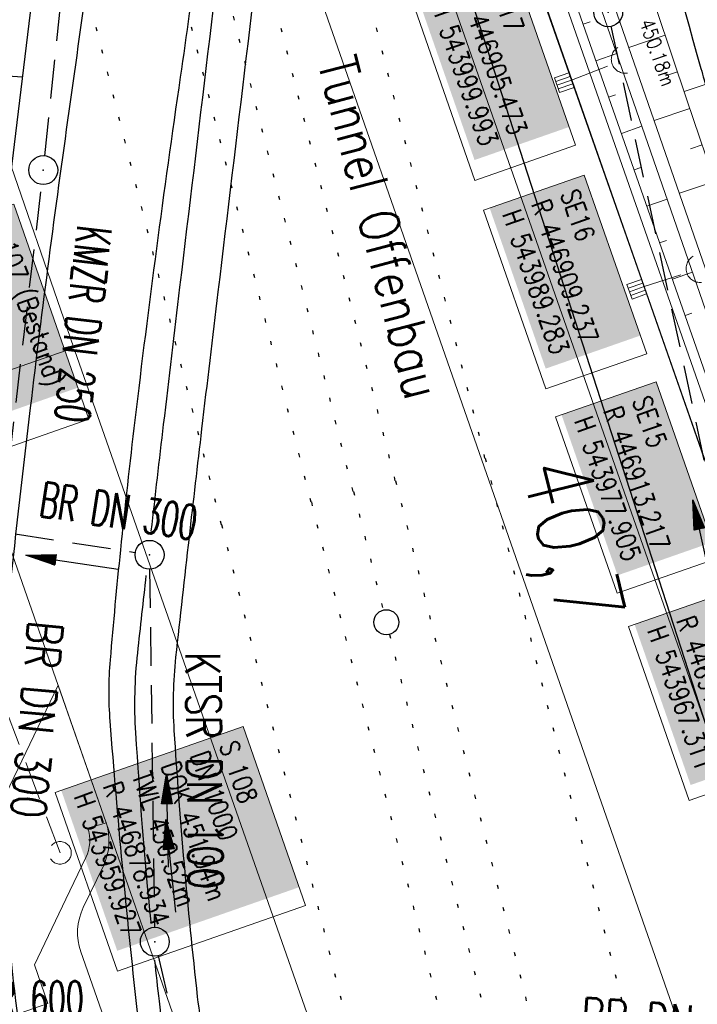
# Model space of a CAD drawing. Extents: x 446577 to 447216, y 443659 to 444842.
# Tile 68 of 177: x 446853 to 446889, y 444049 to 444100. Entities that reach past the tile are written whole.
import ezdxf
from ezdxf.enums import TextEntityAlignment as Align

# ---------------------------------------------------------------- set-up
doc = ezdxf.new("R2010")
doc.units = 0
doc.header["$LTSCALE"] = 2
doc.header["$MEASUREMENT"] = 0
for name, pattern in [('AUSGEZOGEN', [0]), ('GESTRICH-X2', [1.5, 1, -0.5]), ('PUNKTX2_STR', [0.6, 0.1, -0.5])]:
    doc.linetypes.add(name, pattern=pattern)
doc.layers.get('0').update_dxf_attribs({"linetype": 'AUSGEZOGEN'})
for name, color, linetype in [('200_ACHSEN', 7, 'CONTINUOUS'), ('204-GRENZL-BAB', 7, 'AUSGEZOGEN'), ('Bahnachse', 7, 'CONTINUOUS'), ('Beschriftung', 7, 'CONTINUOUS'), ('BOESCHG', 250, 'AUSGEZOGEN'), ('FBRTOP', 250, 'AUSGEZOGEN'), ('Gleisachsen', 7, 'CONTINUOUS'), ('GLOBAL', 7, 'CONTINUOUS'), ('Hintergrund', 7, 'CONTINUOUS'), ('Hintergrundplan', 7, 'CONTINUOUS'), ('Ingenieurbauwerke', 15, 'CONTINUOUS'), ('KANAL', 7, 'GESTRICH-X2'), ('MULDE', 250, 'AUSGEZOGEN'), ('PFEIL', 7, 'CONTINUOUS'), ('PFEILTOP', 200, 'AUSGEZOGEN'), ('SCHLITZRINNE', 200, 'AUSGEZOGEN'), ('SCHSYMBOL', 200, 'AUSGEZOGEN'), ('STRASSE', 250, 'AUSGEZOGEN'), ('TEXTO', 4, 'CONTINUOUS')]:
    doc.layers.add(name, color=color, linetype=linetype)
doc.styles.add('11', font='txt_____.ttf', dxfattribs={"width": 0.8, "height": 1})
doc.styles.add('8', font='txt_____.ttf', dxfattribs={"width": 0.8, "height": 1})
doc.styles.add('ROMANS', font='romans.shx', dxfattribs={"width": 0.8})

# ---------------------------------------------------------------- blocks, each defined once
blk = doc.blocks.new('GST')
at = {"color": 0}
blk.add_circle((0, 0), 0.75, dxfattribs=at)
blk.add_point((0, 0), dxfattribs=at)
blk = doc.blocks.new('10')
blk.add_blockref('GST', (0, 0))
blk = doc.blocks.new('PFEIL2')
at = {"color": 0}
for p, q in [((0.88, 0.002), (-2.401, -0.012)), ((0.881, -0.271), (0.879, 0.276)), ((0.879, 0.276), (2.429, 0.009)), ((0.911, 0.27), (0.879, 0.265)), ((0.965, 0.261), (0.879, 0.246)), ((1.019, 0.252), (0.879, 0.228)), ((1.073, 0.242), (0.879, 0.209)), ((1.127, 0.233), (0.879, 0.191)), ((1.181, 0.224), (0.879, 0.172)), ((1.235, 0.214), (0.879, 0.154)), ((1.289, 0.205), (0.879, 0.135)), ((1.343, 0.196), (0.879, 0.117)), ((1.397, 0.187), (0.879, 0.098)), ((1.451, 0.177), (0.879, 0.08)), ((1.505, 0.168), (0.879, 0.061)), ((1.559, 0.159), (0.88, 0.043)), ((1.613, 0.149), (0.88, 0.024)), ((1.668, 0.14), (0.88, 0.006)), ((1.722, 0.131), (0.88, -0.013)), ((1.776, 0.121), (0.88, -0.031)), ((1.83, 0.112), (0.88, -0.05)), ((1.884, 0.103), (0.88, -0.068)), ((1.938, 0.094), (0.88, -0.087)), ((1.992, 0.084), (0.88, -0.105)), ((2.046, 0.075), (0.88, -0.124)), ((2.1, 0.066), (0.88, -0.142)), ((2.154, 0.056), (0.88, -0.161)), ((2.208, 0.047), (0.88, -0.179)), ((2.262, 0.038), (0.881, -0.198)), ((2.316, 0.029), (0.881, -0.216)), ((2.37, 0.019), (0.881, -0.235)), ((2.424, 0.01), (0.881, -0.253)), ((2.429, 0.009), (0.881, -0.271))]:
    blk.add_line(p, q, dxfattribs=at)
blk = doc.blocks.new('SK-quadrat Rand')
at = {"color": 18, "lineweight": 9, "true_color": 0x000000}
for p, q in [((-0.4, 0.8), (-0.4, 0)), ((-0.4, 0.8), (0.4, 0.8)), ((-0.2, 0.8), (-0.2, 0)), ((0, 0.8), (0, 0)), ((0.2, 0.8), (0.2, 0)), ((0.4, 0.8), (0.4, 0)), ((-0.4, 0), (0.4, 0))]:
    blk.add_line(p, q, dxfattribs=at)
blk = doc.blocks.new('Ein-_Auslauf')
at = {"color": 18, "lineweight": 9, "true_color": 0x000000}
blk.add_lwpolyline([(-0.700676, -0.583948, -0.816874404), (0.724419, -0.589597)], format="xyb", dxfattribs=at)
blk = doc.blocks.new('Schacht')
at = {"color": 18, "lineweight": 9, "true_color": 0x000000}
blk.add_circle((0, 0), 0.779, dxfattribs=at)

msp = doc.modelspace()

# ---------------------------------------------------------------- hatches: boundary and pattern name
at = {"layer": 'SCHLITZRINNE'}
h = msp.add_hatch(dxfattribs=at)
h.set_pattern_fill('_USER', color=256, scale=1.5, angle=45, style=0, pattern_type=0)
h.set_pattern_definition([(322.9886, (446836.6, 444435.4555), (0.9029613, 1.1977733), [])])
edge = h.paths.add_edge_path()
edge.add_arc((443111.832, 443902.605), 3762.708, 8.237949, 8.309741, ccw=False)
edge.add_arc((446520.767, 444396.145), 318.231, 7.99109, 8.23795, ccw=False)
edge.add_arc((253459.124, 417293.726), 195272.941, 7.98719511, 7.99108691, ccw=False)
edge.add_arc((449695.908, 444828.286), 2886.155, 187.987194, 188.019207)
edge.add_arc((478554.213, 448893.922), 32029.442, 188.0192069, 188.0307218)
edge.add_arc((640420.622, 471731.273), 195498.946, 188.0307211, 188.03538189)
edge.add_arc((455274.806, 445594.124), 8517.332, 188.0353819, 188.0971516)
edge.add_arc((489167.9, 450416.106), 42751.721, 188.0971513, 188.1247221)
edge.add_arc((449184.272, 444707.99), 2362.699, 188.124722, 188.49575)
edge.add_arc((449950.357, 444822.425), 3137.283, 188.49575, 188.817734)
edge.add_arc((447543.72, 444449.095), 701.862, 188.817734, 189.303528)
edge.add_arc((451782.27, 445143.452), 4996.911, 189.303528, 189.485594)
edge.add_arc((448740.59, 444635.235), 1913.065, 189.485594, 190.210777)
edge.add_arc((449004.187, 444682.715), 2180.905, 190.210777, 190.889971)
edge.add_arc((448612.493, 444607.358), 1782.027, 190.889971, 191.613703)
edge.add_arc((448466.452, 444577.343), 1632.933, 191.613703, 192.369753)
edge.add_arc((450054.509, 444925.622), 3258.733, 192.369753, 192.712319)
edge.add_arc((448394.443, 444551.135), 1556.951, 192.712319, 193.207918)
edge.add_arc((448423.514, 444557.958), 1586.813, 193.207918, 193.562183)
edge.add_arc((449785.723, 444886.559), 2988.095, 193.562183, 193.820345)
edge.add_arc((448360.45, 444535.942), 1520.33, 193.820345, 194.673969)
edge.add_arc((449045.992, 444715.457), 2228.985, 194.673969, 195.378954)
edge.add_arc((447260.209, 444224.277), 376.885, 195.37895, 195.98013)
edge.add_arc((496192.196, 458236.932), 51275.744, 195.9801271, 196.0316672)
edge.add_arc((447192.225, 444157.103), 293.013, 196.03167, 196.92811)
edge.add_arc((450021.91, 445018.344), 3250.86, 196.928113, 197.197245)
edge.add_arc((443111.832, 443902.605), 3762.208, 8.237949, 8.309741, ccw=False)
edge.add_arc((446520.767, 444396.145), 317.731, 7.99109, 8.23795, ccw=False)
edge.add_arc((253459.124, 417293.726), 195272.441, 7.98719511, 7.99108691, ccw=False)
edge.add_arc((449695.908, 444828.286), 2886.655, 187.987194, 188.005519)
edge.add_line((446834.541, 444446.336), (446835.036, 444446.408))
h = msp.add_hatch(dxfattribs=at)
h.set_pattern_fill('_USER', color=256, scale=1.5, angle=45, style=0, pattern_type=0)
h.set_pattern_definition([(331.9152, (446910.9975, 444074.8353), (0.706167, 1.3233776), [])])
edge = h.paths.add_edge_path()
edge.add_arc((443111.832, 443902.605), 3762.708, 8.237949, 8.309741, ccw=False)
edge.add_arc((446520.767, 444396.145), 318.231, 7.99109, 8.23795, ccw=False)
edge.add_arc((253459.124, 417293.726), 195272.941, 7.98719511, 7.99108691, ccw=False)
edge.add_arc((449695.908, 444828.286), 2886.155, 187.987194, 188.019207)
edge.add_arc((478554.213, 448893.922), 32029.442, 188.0192069, 188.0307218)
edge.add_arc((640420.622, 471731.273), 195498.946, 188.0307211, 188.03538189)
edge.add_arc((455274.806, 445594.124), 8517.332, 188.0353819, 188.0971516)
edge.add_arc((489167.9, 450416.106), 42751.721, 188.0971513, 188.1247221)
edge.add_arc((449184.272, 444707.99), 2362.699, 188.124722, 188.49575)
edge.add_arc((449950.357, 444822.425), 3137.283, 188.49575, 188.817734)
edge.add_arc((447543.72, 444449.095), 701.862, 188.817734, 189.303528)
edge.add_arc((451782.27, 445143.452), 4996.911, 189.303528, 189.485594)
edge.add_arc((448740.59, 444635.235), 1913.065, 189.485594, 190.210777)
edge.add_arc((449004.187, 444682.715), 2180.905, 190.210777, 190.889971)
edge.add_arc((448612.493, 444607.358), 1782.027, 190.889971, 191.613703)
edge.add_arc((448466.452, 444577.343), 1632.933, 191.613703, 192.369753)
edge.add_arc((450054.509, 444925.622), 3258.733, 192.369753, 192.712319)
edge.add_arc((448394.443, 444551.135), 1556.951, 192.712319, 193.207918)
edge.add_arc((448423.514, 444557.958), 1586.813, 193.207918, 193.562183)
edge.add_arc((449785.723, 444886.559), 2988.095, 193.562183, 193.820345)
edge.add_arc((448360.45, 444535.942), 1520.33, 193.820345, 194.673969)
edge.add_arc((449045.992, 444715.457), 2228.985, 194.673969, 195.378954)
edge.add_arc((447260.209, 444224.277), 376.885, 195.37895, 195.98013)
edge.add_arc((496192.196, 458236.932), 51275.744, 195.9801271, 196.0316672)
edge.add_arc((447192.225, 444157.103), 293.013, 196.03167, 196.92811)
edge.add_arc((450021.91, 445018.344), 3250.86, 196.928113, 197.197245)
edge.add_arc((447192.225, 444157.103), 293.513, 196.16651, 196.92811)
edge.add_arc((450021.91, 445018.344), 3251.36, 196.928113, 197.197245)

# ---------------------------------------------------------------- linework, layer by layer
at = {"layer": '200_ACHSEN', "color": 8, "lineweight": 9, "true_color": 0x7f7f7f}
msp.add_lwpolyline([(446853.427, 444306.295, -0.004255), (446861.754, 444273.411, 0.024318), (446916.806, 444087.649), (446939.471, 444022.907), (447025.081, 443778.358)], format="xyb", dxfattribs=at)
msp.add_lwpolyline([(446853.427, 444306.295, -0.004255), (446861.754, 444273.411, 0.024318), (446916.806, 444087.649), (446939.471, 444022.907), (447025.081, 443778.358)], format="xyb", dxfattribs=at)
at = {"layer": '204-GRENZL-BAB', "flags": 128}
msp.add_lwpolyline([(446897.54, 444036.664), (446875.781, 444103.956)], dxfattribs=at)
at = {"layer": 'Bahnachse', "color": 7, "linetype": 'PUNKTX2_STR'}
for p, q in [((446863, 444105.649), (446870.676, 444075.193)), ((446870.7, 444075.199), (446872.25, 444069.043)), ((446872.568, 444067.783), (446886.799, 444011.299))]:
    msp.add_line(p, q, dxfattribs=at)
at = {"layer": 'Bahnachse', "color": 7, "linetype": 'Continuous'}
msp.add_circle((446872.409, 444068.413), 0.65, dxfattribs=at)
at = {"layer": 'Beschriftung', "color": 18, "lineweight": 9, "true_color": 0x000000}
for points in [[(446878.988, 444102.418), (446882.226, 444093.15), (446877.002, 444091.325), (446873.765, 444100.593), (446878.988, 444102.418)], [(446882.68, 444091.602), (446885.917, 444082.335), (446880.693, 444080.51), (446877.456, 444089.778), (446882.68, 444091.602)], [(446853.073, 444090.096), (446856.971, 444078.936), (446848.727, 444076.056), (446844.828, 444087.216), (446853.073, 444090.096)], [(446886.41, 444080.885), (446889.604, 444071.743), (446884.38, 444069.918), (446881.186, 444079.061), (446886.41, 444080.885)], [(446890.2, 444070.014), (446893.35, 444060.997), (446888.126, 444059.173), (446884.976, 444068.189), (446890.2, 444070.014)], [(446864.981, 444063), (446868.22, 444053.728), (446858.465, 444050.32), (446855.226, 444059.593), (446864.981, 444063)]]:
    msp.add_lwpolyline(points, close=True, dxfattribs=at)
at = {"layer": 'BOESCHG'}
msp.add_line((446853.526, 444096.668), (446851.339, 444096.817), dxfattribs=at)
msp.add_lwpolyline([(446851.257, 444078.066), (446854.894, 444107.889), (446857.706, 444136.701), (446859.375, 444172.578), (446858.291, 444179.896), (446854.366, 444208.322)], dxfattribs=at)
msp.add_lwpolyline([(446850.297, 444081.579, 0.000178), (446851.901, 444105.062, 0.0003), (446852.836, 444118.951, 0.000008), (446854.502, 444143.918, 0.00008), (446854.675, 444146.523, 0.009299), (446855.437, 444162.486, 0.028343), (446855.292, 444167.731, 0.032081), (446854.491, 444173.092, -0.022453), (446853.199, 444180.724, -0.001175), (446852.846, 444183.64, 0.000479), (446851.991, 444190.793, 0.00536), (446850.025, 444205.751, 0.109268), (446849.762, 444206.452, 0.274027), (446849.529, 444206.567, 0.013185), (446844.534, 444206.055, 0.021428), (446840.347, 444205.33, 0.02141), (446836.233, 444204.249)], format="xyb", dxfattribs=at)
at = {"layer": 'FBRTOP', "color": 0, "const_width": 0.5}
for points in [[(446953.236, 443912.197, -0.000006), (446957.365, 443900.399, 0.000004), (446961.494, 443888.601, 0.000002), (446973.881, 443853.206, 0.000002), (446986.269, 443817.81, 0.000004), (446998.657, 443782.416, -0.000006), (447011.045, 443747.021, -0.000001), (447016.033, 443732.768, 0.000003)], [(446979.664, 443921.447, -0.000006), (446983.793, 443909.648, 0.000004), (446987.922, 443897.849, 0.000002), (447000.31, 443862.454, 0.000002), (447012.697, 443827.06, 0.000004), (447025.085, 443791.665, -0.000006), (447037.473, 443756.271, 0), (447039.084, 443751.668, 0.000003)], [(446839.935, 444441.166, -0.000011), (446846.01, 444397.876, 0.000067)], [(446954.889, 443992.234, 0.000003), (446959.018, 443980.437, -0.000018)], [(446928.459, 443982.988, 0.000003), (446932.589, 443971.189, -0.000018), (446936.719, 443959.39, -0.000007), (446940.848, 443947.592, 0.000013), (446944.977, 443935.794, 0.000013), (446949.106, 443923.995, -0.000019)], [(446866.566, 444271.777, 0.002691), (446871.765, 444245.898, 0.003085), (446877.214, 444220.305, 0.003296), (446882.62, 444196.418, 0.003493), (446888.335, 444172.666, 0.003551), (446894.287, 444149.378, 0.002848), (446900.319, 444126.973, 0.002558), (446907.306, 444102.1, 0.002824), (446915.542, 444073.946, 0.003985), (446921.651, 444054.071, 0.002928), (446930.243, 444027.436, 0.003935), (446936.907, 444007.707, 0.000126), (446946.647, 443979.626, 0.000195), (446952.953, 443961.485, 0.000026), (446968.558, 443916.655, 0.000443), (446969.471, 443914.039, 0.00013), (446975.672, 443896.342, -0.000082), (446985.547, 443868.172, -0.00001), (446990.142, 443855.056, -0.000011), (446994.25, 443843.328, -0.000533)], [(446963.147, 443968.64, -0.000007), (446967.276, 443956.841, 0.000013)], [(446953.074, 443997.422, 0.000004), (446954.683, 443992.821, 0.00003)], [(446926.622, 443988.238, 0.000004), (446928.252, 443983.582, 0.00003)]]:
    msp.add_lwpolyline(points, format="xyb", dxfattribs=at)
at = {"layer": 'FBRTOP', "flags": 128}
msp.add_lwpolyline([(446875.713, 444144.706, 0.001523), (446879.949, 444128.656, 0.003013), (446882.164, 444120.56, 0.000031), (446888.73, 444097.125, 0.001239), (446888.894, 444096.546, 0.001309), (446893.444, 444080.771, 0.002539), (446895.852, 444072.658, 0.000684), (446897.901, 444065.915, 0.000889), (446899.491, 444060.739, 0.00048), (446902.026, 444052.568, 0.001031), (446903.218, 444048.767, 0.000697), (446904.702, 444044.09, 0.000452), (446907.006, 444036.889, 0.000479), (446909.309, 444029.735, 0.000743), (446910.806, 444025.125, 0.001103), (446912.28, 444020.642, 0.000672), (446914.724, 444013.295, 0.0007), (446914.781, 444013.124, 0.00001), (446918.671, 444001.593, 0.001929), (446920.043, 443997.576, 0.000979), (446922.792, 443989.681)], format="xyb", dxfattribs=at)
at = {"layer": 'Gleisachsen', "color": 7, "linetype": 'PUNKTX2_STR'}
for p, q in [((446865.182, 444106.199), (446872.858, 444075.743)), ((446860.818, 444105.099), (446868.495, 444074.643)), ((446872.881, 444075.749), (446889.908, 444008.165)), ((446868.518, 444074.649), (446885.561, 444007))]:
    msp.add_line(p, q, dxfattribs=at)
at = {"layer": 'GLOBAL', "color": 92, "lineweight": 9, "true_color": 0x00b400}
msp.add_polyline3d([(446912.8, 444008.749, 451.406), (446901.503, 444040.908, 0), (446897.463, 444052.39, 451.048), (446893.447, 444063.875, 450.955), (446889.742, 444074.469, 450.876), (446885.762, 444085.847, 450.797), (446881.998, 444096.557, 450.709), (446877.858, 444108.332, 450.639), (446872.219, 444141.704, 451.449)], dxfattribs=at)
at = {"layer": 'Hintergrund', "color": 254, "lineweight": 18, "true_color": 0xcccccc}
for p, q in [((446882.621, 444099.416), (446882.983, 444099.543)), ((446886.882, 444098.846), (446884.998, 444098.212)), ((446883.283, 444097.529), (446884.363, 444097.907)), ((446887.52, 444096.951), (446886.898, 444096.741)), ((446890.898, 444096.955), (446887.863, 444095.93)), ((446883.944, 444095.641), (446884.302, 444095.767)), ((446888.158, 444095.055), (446886.309, 444094.433)), ((446884.605, 444093.754), (446885.674, 444094.128)), ((446888.796, 444093.16), (446888.185, 444092.954)), ((446885.267, 444091.866), (446885.621, 444091.99)), ((446889.434, 444091.264), (446887.62, 444090.654)), ((446885.928, 444089.979), (446886.985, 444090.349)), ((446886.589, 444088.091), (446886.94, 444088.214)), ((446887.25, 444086.204), (446888.296, 444086.57)), ((446887.912, 444084.316), (446888.258, 444084.438)), ((446856.253, 444082.482), (446908.17, 443934.405)), ((446857.874, 444058.011), (446903.151, 443928.776))]:
    msp.add_line(p, q, dxfattribs=at)
for points in [[(446853.427, 444306.295, -0.004255), (446861.754, 444273.411, 0.024318), (446916.806, 444087.649), (446939.471, 444022.907), (447025.081, 443778.358)], [(446864.333, 444132.943, -0.019083), (446866.005, 444128.696), (446943.334, 443907.985)], [(446864.333, 444132.943, 0.213062), (446867.953, 444129.652, -0.23303), (446871.74, 444125.937), (446944.483, 443918.313, -0.227664), (446943.909, 443913.149, 0.227694), (446943.334, 443907.985)], [(446867.274, 444132.084, -0.42086), (446867.043, 444132.744), (446867.497, 444132.903, -0.401798), (446874.705, 444129.638, -0.019269), (446874.853, 444129.223), (446878.192, 444118.472), (446879.715, 444113.714), (446881.286, 444108.974), (446882.904, 444104.248), (446920.596, 443995.602), (446933.706, 443957.811), (446935.345, 443953.087), (446936.988, 443948.366), (446938.635, 443943.645), (446940.284, 443938.926), (446941.937, 443934.207), (446943.594, 443929.489), (446948.161, 443916.488, -0.068029), (446949.285, 443910.995, -0.048999), (446949.156, 443906.949, 0.113451), (446950.075, 443897.933), (446950.34, 443897.216)], [(446949.684, 443896.973), (446949.415, 443897.698, -0.113568), (446948.462, 443907.04, 0.117419), (446947.5, 443916.256), (446942.934, 443929.257), (446941.277, 443933.975), (446939.623, 443938.694), (446937.974, 443943.414), (446936.327, 443948.135), (446934.684, 443952.857), (446933.045, 443957.581), (446919.935, 443995.372), (446882.242, 444104.02), (446880.623, 444108.75), (446879.05, 444113.497), (446877.525, 444118.261), (446874.185, 444129.016, 0.424353), (446867.763, 444132.254), (446867.274, 444132.084)], [(446948.662, 443896.628), (446948.151, 443898.102, -0.118953), (446947.279, 443907.925, 0.125853), (446946.474, 443917.168), (446872.171, 444129.243, 0.414457), (446868.341, 444131.082, -0.054822), (446867.986, 444131.017, -0.20187), (446866.774, 444131.428)], [(446876.871, 444129.189, -0.066042), (446879.106, 444124.113), (446880.525, 444119.312), (446881.957, 444114.516), (446883.433, 444109.735), (446884.928, 444104.96), (446886.43, 444100.188), (446888.025, 444095.449), (446889.62, 444090.71)], [(446857.874, 444058.011), (446855.373, 444065.153), (446847.201, 444048.16, 0.199018), (446846.455, 444034.793)], [(446854.846, 444048.646), (446854.145, 444050.648), (446855.783, 444054.053), (446856.824, 444056.216, 0.198719), (446856.909, 444057.745), (446857.888, 444058.015)], [(446901.601, 443933.201, 0.198918), (446900.07, 443934.913), (446897.91, 443935.952, -0.198913), (446896.38, 443937.663), (446856.556, 444051.327, -0.19891), (446856.684, 444053.619), (446857.725, 444055.783, 0.198722), (446857.853, 444058.075)]]:
    msp.add_lwpolyline(points, format="xyb", dxfattribs=at)
msp.add_lwpolyline([(446869.36, 444128.976), (446872.216, 444127.602), (446945.933, 443917.2), (446944.246, 443913.768)], dxfattribs=at)
at = {"layer": 'Hintergrundplan', "color": 254, "lineweight": 18, "true_color": 0xcccccc}
for p, q in [((446856.194, 444082.65), (446840.221, 444128.786)), ((446857.874, 444058.011), (446833.865, 444126.56)), ((446865.631, 444110.414), (446890.451, 444039.367)), ((446882.621, 444099.416), (446882.983, 444099.543)), ((446886.882, 444098.846), (446884.998, 444098.212)), ((446883.283, 444097.529), (446884.363, 444097.907)), ((446887.52, 444096.951), (446886.898, 444096.741)), ((446890.898, 444096.955), (446887.863, 444095.93)), ((446883.944, 444095.641), (446884.302, 444095.767)), ((446888.158, 444095.055), (446886.309, 444094.433)), ((446884.605, 444093.754), (446885.674, 444094.128)), ((446888.796, 444093.16), (446888.185, 444092.954)), ((446885.267, 444091.866), (446885.621, 444091.99)), ((446889.434, 444091.264), (446887.62, 444090.654)), ((446885.928, 444089.979), (446886.985, 444090.349)), ((446886.589, 444088.091), (446886.94, 444088.214)), ((446887.25, 444086.204), (446888.296, 444086.57)), ((446887.912, 444084.316), (446888.258, 444084.438)), ((446856.194, 444082.65), (446850.004, 444080.48)), ((446856.253, 444082.482), (446908.17, 443934.405)), ((446857.874, 444058.011), (446903.151, 443928.776)), ((446854.846, 444048.646), (446850.6, 444047.159))]:
    msp.add_line(p, q, dxfattribs=at)
for points in [[(446853.427, 444306.295, -0.004255), (446861.754, 444273.411, 0.024318), (446916.806, 444087.649), (446939.471, 444022.907), (447025.081, 443778.358)], [(446864.333, 444132.943, -0.019083), (446866.005, 444128.696), (446943.334, 443907.985)], [(446864.333, 444132.943, 0.213062), (446867.953, 444129.652, -0.23303), (446871.74, 444125.937), (446944.483, 443918.313, -0.227664), (446943.909, 443913.149, 0.227694), (446943.334, 443907.985)], [(446867.274, 444132.084, -0.42086), (446867.043, 444132.744), (446867.497, 444132.903, -0.401798), (446874.705, 444129.638, -0.019269), (446874.853, 444129.223), (446878.192, 444118.472), (446879.715, 444113.714), (446881.286, 444108.974), (446882.904, 444104.248), (446920.596, 443995.602), (446933.706, 443957.811), (446935.345, 443953.087), (446936.988, 443948.366), (446938.635, 443943.645), (446940.284, 443938.926), (446941.937, 443934.207), (446943.594, 443929.489), (446948.161, 443916.488, -0.068029), (446949.285, 443910.995, -0.048999), (446949.156, 443906.949, 0.113451), (446950.075, 443897.933), (446950.34, 443897.216)], [(446949.684, 443896.973), (446949.415, 443897.698, -0.113568), (446948.462, 443907.04, 0.117419), (446947.5, 443916.256), (446942.934, 443929.257), (446941.277, 443933.975), (446939.623, 443938.694), (446937.974, 443943.414), (446936.327, 443948.135), (446934.684, 443952.857), (446933.045, 443957.581), (446919.935, 443995.372), (446882.242, 444104.02), (446880.623, 444108.75), (446879.05, 444113.497), (446877.525, 444118.261), (446874.185, 444129.016, 0.424353), (446867.763, 444132.254), (446867.274, 444132.084)], [(446948.662, 443896.628), (446948.151, 443898.102, -0.118953), (446947.279, 443907.925, 0.125853), (446946.474, 443917.168), (446872.171, 444129.243, 0.414457), (446868.341, 444131.082, -0.054822), (446867.986, 444131.017, -0.20187), (446866.774, 444131.428)], [(446876.871, 444129.189, -0.066042), (446879.106, 444124.113), (446880.525, 444119.312), (446881.957, 444114.516), (446883.433, 444109.735), (446884.928, 444104.96), (446886.43, 444100.188), (446888.025, 444095.449), (446889.62, 444090.71)], [(446855.373, 444065.153), (446847.201, 444048.16, 0.199018), (446846.455, 444034.793)], [(446854.846, 444048.646), (446854.145, 444050.648), (446855.783, 444054.053), (446856.824, 444056.216, 0.198719), (446856.909, 444057.745), (446857.888, 444058.015)], [(446901.601, 443933.201, 0.198918), (446900.07, 443934.913), (446897.91, 443935.952, -0.198913), (446896.38, 443937.663), (446856.556, 444051.327, -0.19891), (446856.684, 444053.619), (446857.725, 444055.783, 0.198722), (446857.853, 444058.075)]]:
    msp.add_lwpolyline(points, format="xyb", dxfattribs=at)
msp.add_lwpolyline([(446869.36, 444128.976), (446872.216, 444127.602), (446945.933, 443917.2), (446944.246, 443913.768)], dxfattribs=at)
at = {"layer": 'Ingenieurbauwerke', "color": 7, "linetype": 'PUNKTX2_STR'}
for p, q in [((446869.836, 444107.372), (446877.513, 444076.916)), ((446856.164, 444103.926), (446863.84, 444073.47)), ((446877.536, 444076.921), (446894.545, 444009.407)), ((446863.863, 444073.477), (446880.924, 444005.758))]:
    msp.add_line(p, q, dxfattribs=at)
at = {"layer": 'KANAL'}
for p, q in [((446854.688, 444092.594), (446859.719, 444140.969)), ((446884.063, 444099.313), (446895.531, 444045.875)), ((446852.5, 444073.844), (446854.531, 444091.125)), ((446853.156, 444073), (446859.375, 444072.031)), ((446860.125, 444071.156), (446860.375, 444052.594)), ((446860.563, 444051.125), (446865.031, 444032.031))]:
    msp.add_line(p, q, dxfattribs=at)
at = {"layer": 'KANAL', "color": 92, "lineweight": 9, "true_color": 0x00b400}
for p, q in [((446882.017, 444096.524, 450.709), (446884.13, 444097.332, 450.178)), ((446885.781, 444085.814, 450.797), (446887.995, 444086.523, 450.216))]:
    msp.add_line(p, q, dxfattribs=at)
msp.add_polyline3d([(446855.478, 444056.458, 0), (446844.957, 444084.31, 0), (446832.482, 444120.803, 451.482), (446826.566, 444143.862, 450.963)], dxfattribs=at)
at = {"layer": 'MULDE'}
for points in [[(446867.703, 444143.343, -0.003358), (446865.797, 444121.343, -0.006478), (446864.587, 444109.979, -0.000158), (446861.685, 444085.785, 0.000537), (446860.838, 444078.672, 0.001035), (446860.196, 444073.137, 0.000961)], [(446859.937, 444070.844, 0.000624), (446859.489, 444066.818, 0.04315), (446859.393, 444062.679, 0.008647), (446860.181, 444052.887, 0.031777)], [(446860.384, 444050.886, 0.001871), (446860.614, 444048.772, 0.031777), (446861.063, 444046.246, 0.013706), (446862.566, 444040.743, 0.013706)]]:
    msp.add_lwpolyline(points, format="xyb", dxfattribs=at)
at = {"layer": 'MULDE', "flags": 128}
msp.add_lwpolyline([(446869.697, 444143.183, -0.003358), (446867.789, 444121.157, -0.006478), (446866.573, 444109.741, -0.000158), (446863.671, 444085.546, 0.000537), (446862.824, 444078.438, 0.001056), (446862.17, 444072.799, 0.000961), (446861.477, 444066.6, 0.04315), (446861.389, 444062.805, 0.012289), (446862.602, 444048.996, 0.031777), (446863.006, 444046.72, 0.013706), (446864.48, 444041.323, 0.013706)], format="xyb", dxfattribs=at)
at = {"layer": 'SCHLITZRINNE', "flags": 128}
msp.add_lwpolyline([(446835.036, 444446.408, -0.000313), (446835.714, 444441.742, -0.001077), (446835.908, 444440.385, -0.000017), (446837.751, 444427.25, 0.00014), (446837.976, 444425.653, 0.00005), (446838.875, 444419.279, 0.00002), (446841.097, 444403.532, 0.00027), (446842.385, 444394.44, 0.00012), (446845.288, 444374.074, 0.001619), (446847.499, 444358.935, 0.001405), (446850.153, 444341.505, 0.00212), (446851.09, 444335.628, 0.000794), (446853.682, 444319.963, 0.003164), (446857.823, 444296.107, 0.002964), (446862.557, 444270.691, 0.003158), (446866.949, 444248.614, 0.003299), (446871.426, 444227.537, 0.001495), (446875.657, 444208.518, 0.002162), (446878.677, 444195.394, 0.001546), (446880.948, 444185.849, 0.001126), (446884.135, 444172.768, 0.003725), (446889.709, 444150.814, 0.003076), (446896.82, 444124.326, 0.002623), (446897.889, 444120.519, 0.000225), (446910.607, 444076.182, 0.003912), (446911.908, 444071.786, 0.001174), (446916.388, 444057.188)], format="xyb", dxfattribs=at)
at = {"layer": 'STRASSE'}
for points in [[(447043.661, 443874.317, 0.00065), (447041.176, 443881.432, 0.001872), (447040.301, 443883.897, 0.056151), (447039.637, 443885.247, 0.027107), (447037.823, 443887.77, 0.023122), (447036.129, 443889.687, 0.039357), (447035, 443890.681, 0.016729), (447033.458, 443891.758, 0.021771), (447032.213, 443892.493, 0.00424), (447031.256, 443892.992, 0.001159), (447027.738, 443894.78, 0.012233), (447021.582, 443897.704, -0.012648), (447015.63, 443900.536, -0.04443), (447012.536, 443902.469, -0.040823), (447009.574, 443905.112, -0.048131), (447006.927, 443908.492, -0.056635), (447005.322, 443911.773, -0.000988), (447002.382, 443920.089, -0.000382), (446994.841, 443941.603, -0.000001), (446989.039, 443958.198, -0.000032)], [(447068.931, 443945.908, 0.000002), (447074.525, 443910.767, 0.000014)], [(447049.189, 444050.771, 0.000203), (447055.063, 444013.845, 0.000415), (447057.959, 443995.782, 0.000007), (447066.417, 443943.312, -0.000072), (447067.235, 443938.233, -0.000506), (447069.899, 443921.568, 0.000383), (447073.414, 443899.55, 0.002551), (447074.205, 443894.777, 0.000503), (447078.363, 443870.591, 0.006787)], [(446860.828, 444142.838, -0.004342), (446859.19, 444122.313, -0.007421), (446857.949, 444110.329, -0.005828), (446855.94, 444094.919, 0.005838), (446853.934, 444079.537, 0.002081), (446852.843, 444069.99, 0.006504), (446852.546, 444066.929, 0.011525), (446852.483, 444065.884, 0.003515), (446852.378, 444062.455, 0.021637), (446852.507, 444055.934, 0.01721), (446853.305, 444047.775, 0.016598), (446854.629, 444039.829, 0.025623), (446855.918, 444034.77, 0.001286), (446856.675, 444032.351, 0.004431), (446856.903, 444031.651, 0.002442), (446857.661, 444029.427, 0.000136), (446871.48, 443989.559, 0.000951), (446884.947, 443950.977, 0.029801), (446885.452, 443949.774, 0.032126), (446886.053, 443948.727, -0.016284), (446887.303, 443946.701, -0.009651), (446888.18, 443945.1, 0.015724), (446888.73, 443944.123, 0.031866)]]:
    msp.add_lwpolyline(points, format="xyb", dxfattribs=at)
at = {"layer": 'STRASSE', "flags": 128}
msp.add_lwpolyline([(446867.719, 444172.627, -0.002487), (446867.057, 444157.417, -0.006823), (446866.713, 444151.878, -0.000709), (446863.739, 444113.412, -0.007708), (446863.406, 444109.878, -0.008905), (446861.717, 444096.674, 0.006607), (446859.359, 444078.888, 0.003921), (446858.611, 444072.167, 0.004623), (446858.075, 444066.456, 0.040287), (446858.063, 444063.284, 0.008493), (446859.467, 444048.328, 0.03184), (446860.176, 444044.301, 0.016136), (446862.328, 444036.531)], format="xyb", dxfattribs=at)

# ---------------------------------------------------------------- block references
at = {"layer": 'KANAL'}
for name, p, rotation in [('Ein-_Auslauf', (446884.13, 444097.332), 110.9266204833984), ('SK-quadrat Rand', (446882.017, 444096.524), 109.3053680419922), ('Ein-_Auslauf', (446887.995, 444086.523), 107.756900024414), ('SK-quadrat Rand', (446885.781, 444085.814), 109.3053680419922)]:
    msp.add_blockref(name, p, dxfattribs=dict(at, rotation=rotation))
at = {"layer": 'KANAL', "xscale": 0.75, "yscale": 0.75}
msp.add_blockref('Schacht', (446855.478, 444056.458), dxfattribs=at)
at = {"layer": 'PFEIL'}
for p, rotation in [((446888.833, 444072.385), 102.1126999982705), ((446856.113, 444071.522), 171.1495000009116), ((446861.038, 444058.12), 90.77679999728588)]:
    msp.add_blockref('PFEIL2', p, dxfattribs=dict(at, rotation=rotation))
at = {"layer": 'PFEILTOP', "rotation": 95.75959757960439}
msp.add_blockref('PFEIL2', (446861.216, 444055.764), dxfattribs=at)
at = {"layer": 'SCHSYMBOL'}
for p, rotation in [((446883.92, 444100.042), 285.8828), ((446854.609, 444091.858), 285.8785), ((446860.123, 444071.91), 286.4585), ((446860.395, 444051.85), 286.9983)]:
    msp.add_blockref('10', p, dxfattribs=dict(at, rotation=rotation))

# ---------------------------------------------------------------- texts
at = {"layer": 'Bahnachse', "color": 7, "linetype": 'Continuous', "style": 'ROMANS', "oblique": 360, "width": 0.8334}
msp.add_text('40,7', height=3.5, rotation=283.8991, dxfattribs=at).set_placement((446879.38, 444076.493))
at = {"layer": 'Beschriftung', "color": 18, "true_color": 0x000000, "char_height": 1, "attachment_point": 1, "rotation": 289.2551, "line_spacing_factor": 0.959981, "style": '8', "bg_fill": 1, "box_fill_scale": 1.5, "bg_fill_color": 256, "bg_fill_true_color": 11599800, "bg_fill_transparency": 0}
for s, insert in [('SE17^JR 446905.473^JH 543999.993', (446878.681, 444101.781)), ('SE16^JR 446909.237^JH 543989.283', (446882.373, 444090.965)), ('S 107 (Bestand)^JDN 1000^JDOK 451.798m^JR 446868.413^JH 543987.779', (446852.766, 444089.459)), ('SE15^JR 446913.217^JH 543977.905', (446886.103, 444080.248)), ('SE14^JR 446916.922^JH 543967.311', (446889.893, 444069.377)), ('S 108^JDN 1000^JDOK 451.94m^JTWL 450.52m^JR 446878.934^JH 543959.927', (446864.674, 444062.364))]:
    msp.add_mtext(s, dxfattribs=dict(at, insert=insert))
at = {"layer": 'Ingenieurbauwerke', "color": 7, "linetype": 'Continuous', "style": 'ROMANS', "oblique": 360, "width": 0.8337}
msp.add_text('Tunnel Offenbau', height=2, rotation=284.5691, dxfattribs=at).set_placement((446868.833, 444097.458))
at = {"layer": 'KANAL', "color": 18, "true_color": 0x000000, "insert": (446886.241, 444099.77), "char_height": 0.75, "attachment_point": 1, "rotation": 289.3525, "line_spacing_factor": 0.959981, "style": '11'}
msp.add_mtext('450.18m', dxfattribs=at)
at = {"layer": 'TEXTO', "style": 'ROMANS'}
for s, rotation, width, p in [('KMZR DN 250', 263.3099, 0.6, (446855.786, 444083.97)), ('BR DN 300', 351.1495, 0.6, (446858.379, 444073.295)), ('BR DN 300', 264.7539, 0.75, (446853.382, 444063.44)), ('KTSR DN 100', 270.7768, 0.75, (446862.065, 444060.701)), ('BR 600', 0.0442, 0.6, (446853.977, 444047.996)), ('BR DN 500', 355.8487, 0.75, (446887.563, 444046.789))]:
    msp.add_text(s, height=1.8, rotation=rotation, dxfattribs=dict(at, width=width)).set_placement(p, align=Align.CENTER)

doc.saveas('drawing.dxf')
